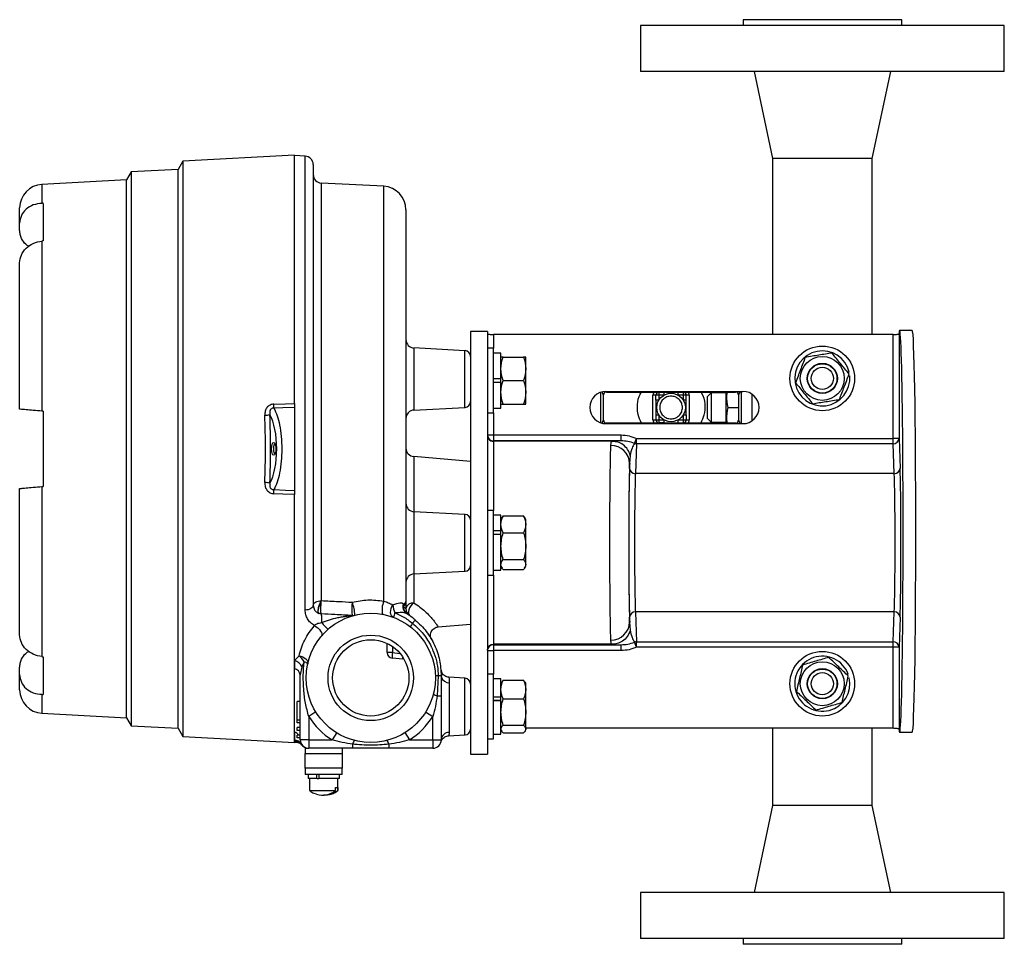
# Model space of a CAD drawing. Header units: inches. Extents: x -6.1 to 25.1, y -11.3 to 24.2.
# Tile 4 of 9: x 14.6 to 25.1, y 1.1 to 11. Entities that reach past the tile are written whole.
import ezdxf

# ---------------------------------------------------------------- set-up
doc = ezdxf.new("R2010")
doc.units = ezdxf.units.IN
doc.header["$MEASUREMENT"] = 0

msp = doc.modelspace()

# ---------------------------------------------------------------- linework, layer by layer
at = {"color": 7, "linetype": 'Continuous', "lineweight": 25}
for p, q in [((21.234, 10.905), (21.234, 10.417)), ((25.108, 10.905), (21.234, 10.905)), ((22.327, 10.968), (22.327, 10.905)), ((24.016, 10.968), (22.327, 10.968)), ((24.016, 10.905), (24.016, 10.968)), ((25.108, 10.417), (25.108, 10.905)), ((25.108, 10.417), (21.234, 10.417)), ((22.444, 10.417), (22.64, 9.492)), ((23.703, 9.492), (23.899, 10.417)), ((16.363, 9.463), (16.312, 9.375)), ((17.551, 9.525), (16.363, 9.463)), ((16.363, 9.463), (16.363, 3.337)), ((17.551, 6.884), (17.551, 9.525)), ((17.666, 9.516), (17.551, 9.522)), ((17.666, 4.684), (17.666, 9.516)), ((22.64, 9.492), (22.64, 7.616)), ((23.703, 9.492), (22.64, 9.492)), ((23.703, 7.616), (23.703, 9.492)), ((15.814, 9.349), (15.764, 9.262)), ((16.312, 9.375), (15.814, 9.349)), ((15.814, 9.349), (15.814, 3.451)), ((16.312, 3.425), (16.312, 9.375)), ((17.751, 9.426), (17.751, 4.733)), ((15.764, 9.262), (14.863, 9.215)), ((15.764, 3.538), (15.764, 9.262)), ((18.502, 9.195), (17.837, 9.229)), ((17.837, 9.229), (17.837, 4.785)), ((14.863, 9.215), (14.863, 9.013)), ((18.502, 4.779), (18.502, 9.195)), ((14.626, 8.802), (14.626, 8.965)), ((14.876, 9.013), (14.876, 8.613)), ((18.739, 8.945), (18.739, 4.776)), ((14.626, 8.727), (14.626, 8.802)), ((14.863, 8.612), (14.863, 6.801)), ((14.626, 6.822), (14.626, 8.38)), ((24.129, 7.661), (23.994, 7.661)), ((19.606, 7.65), (19.426, 7.65)), ((19.426, 7.65), (19.426, 3.15)), ((19.606, 7.65), (19.606, 3.15)), ((23.925, 7.616), (19.669, 7.616)), ((19.669, 7.616), (19.669, 7.471)), ((23.925, 6.511), (23.925, 7.616)), ((23.988, 7.626), (23.988, 6.511)), ((19.367, 7.445), (18.824, 7.474)), ((18.824, 7.474), (18.824, 6.857)), ((19.367, 6.841), (19.367, 7.445)), ((19.671, 7.471), (19.606, 7.471)), ((19.671, 7.127), (19.671, 7.471)), ((19.749, 7.42), (19.671, 7.42)), ((19.749, 7.147), (19.749, 7.42)), ((19.773, 7.377), (19.991, 7.377)), ((20.014, 7.127), (20.014, 7.376)), ((19.749, 7.147), (19.671, 7.147)), ((19.749, 7.108), (19.749, 7.147)), ((23.442, 7.213), (23.457, 7.215)), ((23.448, 7.175), (23.463, 7.177)), ((19.671, 6.783), (19.671, 7.127)), ((19.671, 7.108), (19.749, 7.108)), ((19.749, 6.834), (19.749, 7.108)), ((19.773, 7.127), (19.991, 7.127)), ((20.014, 6.879), (20.014, 7.127)), ((20.81, 7.002), (20.81, 6.678)), ((20.841, 6.706), (20.841, 6.974)), ((20.868, 7.012), (22.325, 7.012)), ((20.872, 7.005), (22.248, 7.005)), ((21.399, 6.971), (21.368, 6.971)), ((21.368, 6.709), (21.368, 6.971)), ((21.399, 6.917), (21.399, 6.971)), ((21.43, 6.971), (21.399, 6.971)), ((21.43, 7.005), (21.43, 7.002)), ((21.43, 7.002), (21.43, 6.971)), ((21.484, 7.002), (21.43, 7.002)), ((21.484, 6.971), (21.43, 6.971)), ((21.43, 6.971), (21.43, 6.917)), ((21.484, 7.002), (21.484, 6.971)), ((21.638, 6.971), (21.638, 7.002)), ((21.638, 7.002), (21.692, 7.002)), ((21.692, 6.971), (21.638, 6.971)), ((21.692, 7.002), (21.692, 7.005)), ((21.692, 6.971), (21.692, 7.002)), ((21.692, 6.917), (21.692, 6.971)), ((21.723, 6.971), (21.692, 6.971)), ((21.723, 6.917), (21.723, 6.971)), ((21.754, 6.971), (21.723, 6.971)), ((21.754, 6.971), (21.754, 6.709)), ((21.987, 6.995), (21.949, 6.958)), ((21.949, 6.84), (21.949, 6.958)), ((22.149, 6.995), (21.987, 6.995)), ((21.987, 6.995), (21.987, 6.84)), ((22.149, 6.675), (22.149, 7.005)), ((22.279, 6.974), (22.279, 6.706)), ((22.31, 6.668), (22.31, 7.012)), ((22.42, 6.983), (22.42, 6.697)), ((17.551, 6.884), (17.551, 6.841)), ((17.551, 6.841), (17.551, 5.958)), ((18.824, 6.857), (18.824, 6.812)), ((18.824, 6.812), (19.367, 6.841)), ((19.671, 6.834), (19.749, 6.834)), ((19.773, 6.877), (19.991, 6.877)), ((21.43, 6.917), (21.399, 6.917)), ((21.723, 6.917), (21.692, 6.917)), ((21.949, 6.722), (21.949, 6.84)), ((21.987, 6.84), (21.987, 6.684)), ((22.169, 6.84), (22.279, 6.84)), ((14.876, 6.8), (14.863, 6.801)), ((14.876, 6.8), (14.876, 6)), ((19.606, 6.783), (19.671, 6.783)), ((19.669, 6.783), (19.669, 6.548)), ((21.368, 6.709), (21.399, 6.709)), ((21.399, 6.763), (21.43, 6.763)), ((21.399, 6.763), (21.399, 6.709)), ((21.399, 6.709), (21.43, 6.709)), ((21.43, 6.763), (21.43, 6.709)), ((21.43, 6.709), (21.43, 6.678)), ((21.43, 6.709), (21.484, 6.709)), ((21.484, 6.709), (21.484, 6.678)), ((21.638, 6.678), (21.638, 6.709)), ((21.638, 6.709), (21.692, 6.709)), ((21.692, 6.763), (21.723, 6.763)), ((21.692, 6.709), (21.692, 6.763)), ((21.692, 6.709), (21.723, 6.709)), ((21.692, 6.678), (21.692, 6.709)), ((21.723, 6.763), (21.723, 6.709)), ((21.723, 6.709), (21.754, 6.709)), ((21.949, 6.722), (21.987, 6.684)), ((20.868, 6.668), (22.325, 6.668)), ((22.248, 6.675), (20.872, 6.675)), ((21.484, 6.678), (21.43, 6.678)), ((21.43, 6.678), (21.43, 6.675)), ((21.638, 6.678), (21.692, 6.678)), ((21.692, 6.675), (21.692, 6.678)), ((21.987, 6.684), (22.149, 6.684)), ((19.606, 6.548), (19.669, 6.548)), ((19.669, 6.548), (19.669, 6.486)), ((19.669, 6.548), (21.03, 6.548)), ((21.03, 6.486), (21.03, 6.548)), ((21.172, 6.458), (21.193, 6.511)), ((21.193, 6.455), (21.193, 6.511)), ((21.193, 6.511), (23.925, 6.511)), ((23.988, 6.511), (23.925, 6.511)), ((23.925, 6.455), (23.925, 6.511)), ((23.988, 6.511), (24, 6.192)), ((19.669, 6.486), (19.669, 6.48)), ((21.03, 6.486), (19.669, 6.486)), ((20.935, 6.48), (19.669, 6.48)), ((19.669, 6.48), (19.669, 5.744)), ((20.968, 6.477), (20.931, 6.479)), ((20.964, 6.475), (20.935, 6.48)), ((21.193, 6.455), (21.181, 6.136)), ((23.925, 6.455), (21.193, 6.455)), ((23.937, 6.136), (23.925, 6.455)), ((19.426, 6.265), (18.821, 6.318)), ((18.821, 6.318), (18.821, 5.731)), ((21.127, 6.33), (21.12, 6.244)), ((21.118, 6.192), (21.12, 6.244)), ((23.937, 6.136), (21.181, 6.136)), ((14.626, 4.42), (14.626, 5.978)), ((14.863, 5.999), (14.876, 6)), ((14.863, 5.999), (14.863, 4.188)), ((17.551, 5.958), (17.551, 5.915)), ((17.551, 3.275), (17.551, 5.915)), ((19.367, 5.702), (18.824, 5.73)), ((18.824, 5.73), (18.824, 5.114)), ((19.367, 5.098), (19.367, 5.702)), ((19.671, 5.744), (19.606, 5.744)), ((19.671, 5.528), (19.671, 5.744)), ((19.749, 5.693), (19.671, 5.693)), ((19.749, 5.526), (19.749, 5.693)), ((19.762, 5.671), (19.749, 5.649)), ((19.773, 5.686), (19.766, 5.669)), ((19.773, 5.686), (19.991, 5.686)), ((19.998, 5.669), (19.991, 5.686)), ((20.014, 5.649), (20.001, 5.671)), ((20.014, 5.492), (20.014, 5.649)), ((19.671, 5.056), (19.671, 5.528)), ((19.749, 5.526), (19.671, 5.526)), ((19.671, 5.49), (19.749, 5.49)), ((19.749, 5.51), (19.749, 5.526)), ((19.749, 5.492), (19.749, 5.51)), ((19.749, 5.107), (19.749, 5.49)), ((19.773, 5.507), (19.991, 5.507)), ((20.014, 5.151), (20.014, 5.492)), ((19.749, 5.151), (19.762, 5.129)), ((19.773, 5.221), (19.991, 5.221)), ((20.001, 5.129), (20.014, 5.151)), ((18.821, 5.069), (18.821, 4.761)), ((18.824, 5.114), (18.824, 5.069)), ((18.824, 5.069), (19.367, 5.098)), ((19.606, 5.056), (19.671, 5.056)), ((19.669, 5.056), (19.669, 4.32)), ((19.671, 5.107), (19.749, 5.107)), ((19.773, 5.114), (19.991, 5.114)), ((18.739, 4.776), (18.739, 4.699)), ((17.814, 4.648), (17.812, 4.648)), ((23.937, 4.664), (21.181, 4.664)), ((21.181, 4.664), (21.193, 4.345)), ((23.925, 4.345), (23.937, 4.664)), ((18.838, 4.578), (18.809, 4.544)), ((19.082, 4.505), (19.426, 4.535)), ((21.12, 4.555), (21.118, 4.607)), ((21.12, 4.555), (21.127, 4.47)), ((24, 4.607), (23.988, 4.288)), ((18.539, 4.231), (18.539, 4.329)), ((20.935, 4.32), (19.669, 4.32)), ((19.669, 4.32), (19.669, 4.314)), ((19.669, 4.314), (21.03, 4.314)), ((19.669, 4.314), (19.669, 4.252)), ((20.931, 4.32), (20.968, 4.323)), ((20.935, 4.32), (20.931, 4.321)), ((21.03, 4.252), (21.03, 4.314)), ((21.193, 4.288), (21.172, 4.342)), ((21.193, 4.345), (23.925, 4.345)), ((21.193, 4.288), (21.193, 4.345)), ((23.925, 4.288), (23.925, 4.345)), ((17.551, 4.146), (17.6, 4.195)), ((18.594, 4.231), (18.539, 4.231)), ((18.594, 4.297), (18.594, 4.231)), ((18.594, 4.231), (18.675, 4.223)), ((19.606, 4.252), (19.669, 4.252)), ((21.03, 4.252), (19.669, 4.252)), ((19.669, 4.252), (19.669, 4.001)), ((23.925, 4.288), (21.193, 4.288)), ((23.925, 3.425), (23.925, 4.288)), ((23.988, 4.288), (23.925, 4.288)), ((23.988, 4.288), (23.988, 3.414)), ((14.876, 4.186), (14.876, 3.786)), ((17.551, 4.146), (17.551, 4.057)), ((17.655, 4.132), (17.63, 4.081)), ((18.703, 4.161), (18.594, 4.171)), ((18.703, 4.186), (18.703, 4.161)), ((14.626, 3.998), (14.626, 4.073)), ((14.626, 3.835), (14.626, 3.998)), ((17.63, 4.081), (17.614, 3.993)), ((17.614, 3.302), (17.614, 3.993)), ((19.083, 3.984), (19.071, 3.77)), ((19.111, 4.05), (19.119, 4.017)), ((19.113, 4.024), (19.113, 4.014)), ((19.671, 4.001), (19.606, 4.001)), ((19.671, 3.754), (19.671, 4.001)), ((23.432, 3.997), (23.446, 4.001)), ((19.367, 3.959), (19.196, 3.968)), ((19.199, 3.91), (19.199, 3.382)), ((19.367, 3.355), (19.367, 3.959)), ((19.749, 3.95), (19.671, 3.95)), ((19.749, 3.758), (19.749, 3.95)), ((19.758, 3.92), (19.749, 3.905)), ((19.773, 3.937), (19.762, 3.917)), ((19.773, 3.937), (19.991, 3.937)), ((20.002, 3.917), (19.991, 3.937)), ((20.014, 3.905), (20.006, 3.92)), ((20.014, 3.727), (20.014, 3.905)), ((23.443, 3.96), (23.457, 3.964)), ((14.863, 3.787), (14.863, 3.585)), ((17.614, 3.712), (17.579, 3.712)), ((17.579, 3.512), (17.579, 3.712)), ((19.071, 3.77), (19.114, 3.77)), ((19.114, 3.77), (19.114, 3.302)), ((19.749, 3.758), (19.671, 3.758)), ((19.671, 3.313), (19.671, 3.754)), ((19.671, 3.721), (19.749, 3.721)), ((19.749, 3.721), (19.671, 3.721)), ((19.749, 3.746), (19.749, 3.758)), ((19.749, 3.721), (19.749, 3.746)), ((19.749, 3.364), (19.749, 3.721)), ((19.773, 3.738), (19.991, 3.738)), ((20.014, 3.408), (20.014, 3.727)), ((14.863, 3.585), (15.764, 3.538)), ((17.78, 3.599), (17.704, 3.551)), ((18.948, 3.599), (19.024, 3.551)), ((15.764, 3.538), (15.814, 3.451)), ((17.579, 3.482), (17.579, 3.512)), ((17.614, 3.512), (17.579, 3.512)), ((17.614, 3.482), (17.579, 3.482)), ((17.704, 3.551), (17.704, 3.302)), ((19.024, 3.302), (19.024, 3.551)), ((15.814, 3.451), (16.312, 3.425)), ((16.312, 3.425), (16.363, 3.337)), ((17.579, 3.402), (17.579, 3.432)), ((17.614, 3.432), (17.579, 3.432)), ((17.614, 3.402), (17.579, 3.402)), ((18.001, 3.379), (17.953, 3.302)), ((18.727, 3.379), (18.775, 3.302)), ((19.192, 3.346), (19.367, 3.355)), ((19.671, 3.364), (19.749, 3.364)), ((19.749, 3.408), (19.758, 3.394)), ((19.773, 3.458), (19.991, 3.458)), ((19.773, 3.376), (19.991, 3.376)), ((20.006, 3.394), (20.014, 3.408)), ((23.925, 3.425), (20.014, 3.425)), ((22.64, 3.425), (22.64, 2.602)), ((23.703, 2.602), (23.703, 3.425)), ((23.994, 3.384), (24.129, 3.384)), ((16.363, 3.337), (17.551, 3.275)), ((17.551, 3.278), (17.558, 3.278)), ((17.579, 3.322), (17.579, 3.352)), ((17.614, 3.352), (17.579, 3.352)), ((17.614, 3.322), (17.579, 3.322)), ((17.704, 3.302), (17.614, 3.302)), ((17.627, 3.255), (17.63, 3.251)), ((17.704, 3.302), (17.953, 3.302)), ((17.704, 3.302), (17.704, 3.212)), ((18.171, 3.256), (18.171, 3.212)), ((18.556, 3.256), (18.556, 3.212)), ((18.775, 3.302), (19.024, 3.302)), ((19.024, 3.302), (19.114, 3.302)), ((19.024, 3.302), (19.024, 3.212)), ((19.113, 3.292), (19.122, 3.304)), ((19.12, 3.305), (19.122, 3.304)), ((19.606, 3.313), (19.671, 3.313)), ((17.666, 3.212), (17.666, 3.157)), ((17.666, 3.212), (17.704, 3.212)), ((17.666, 3), (17.666, 3.157)), ((17.666, 3.157), (18.061, 3.157)), ((18.171, 3.212), (17.704, 3.212)), ((18.061, 3.212), (18.061, 3.157)), ((18.061, 3.157), (18.061, 3)), ((19.024, 3.212), (18.556, 3.212)), ((19.426, 3.15), (19.606, 3.15)), ((18.061, 3), (17.666, 3)), ((17.666, 3), (17.666, 2.932)), ((18.061, 2.932), (18.061, 3)), ((18.061, 2.932), (17.666, 2.932)), ((17.697, 2.932), (17.697, 2.892)), ((17.789, 2.892), (17.697, 2.892)), ((17.713, 2.892), (17.713, 2.762)), ((17.789, 2.892), (17.789, 2.932)), ((17.795, 2.892), (17.789, 2.892)), ((17.795, 2.892), (17.811, 2.892)), ((17.811, 2.932), (17.811, 2.892)), ((18.031, 2.892), (17.811, 2.892)), ((18.015, 2.762), (18.015, 2.892)), ((18.031, 2.892), (18.031, 2.932)), ((17.713, 2.762), (17.989, 2.762)), ((17.989, 2.795), (18.012, 2.795)), ((17.989, 2.762), (17.989, 2.795)), ((18.012, 2.795), (18.012, 2.762)), ((18.012, 2.762), (18.015, 2.762)), ((22.64, 2.602), (22.444, 1.677)), ((23.703, 2.602), (22.64, 2.602)), ((23.899, 1.677), (23.703, 2.602)), ((21.234, 1.677), (21.234, 1.189)), ((25.108, 1.677), (21.234, 1.677)), ((25.108, 1.189), (25.108, 1.677)), ((25.108, 1.189), (21.234, 1.189)), ((22.327, 1.189), (22.327, 1.126)), ((24.016, 1.126), (24.016, 1.189)), ((24.016, 1.126), (22.327, 1.126))]:
    msp.add_line(p, q, dxfattribs=at)
at = {"color": 7, "linetype": 'Continuous', "lineweight": 25, "flags": 128}
for points in [[(17.333, 6.876), (17.455, 6.88), (17.551, 6.884)], [(17.551, 6.841), (17.429, 6.836), (17.333, 6.833)], [(17.354, 6.4), (17.352, 6.373), (17.347, 6.351), (17.339, 6.336), (17.33, 6.331), (17.321, 6.336), (17.314, 6.351), (17.309, 6.373), (17.307, 6.4), (17.309, 6.426), (17.314, 6.449), (17.321, 6.464), (17.33, 6.469), (17.339, 6.464), (17.347, 6.449), (17.352, 6.426), (17.354, 6.4)], [(17.345, 6.453), (17.338, 6.449), (17.332, 6.438), (17.328, 6.42), (17.327, 6.4), (17.328, 6.38), (17.332, 6.362), (17.338, 6.351), (17.345, 6.347)], [(17.333, 5.966), (17.455, 5.961), (17.551, 5.958)], [(17.551, 5.915), (17.429, 5.919), (17.333, 5.922)], [(17.751, 4.733), (17.75, 4.724), (17.745, 4.715), (17.737, 4.707), (17.727, 4.699), (17.714, 4.693), (17.699, 4.688), (17.683, 4.685), (17.666, 4.684)], [(17.751, 4.733), (17.753, 4.743), (17.758, 4.752), (17.766, 4.761), (17.776, 4.769), (17.789, 4.775), (17.804, 4.78), (17.82, 4.783), (17.837, 4.785)], [(18.606, 4.606), (18.594, 4.613), (18.584, 4.625), (18.578, 4.64), (18.575, 4.659), (18.576, 4.679), (18.58, 4.7), (18.588, 4.72), (18.598, 4.739)], [(18.821, 4.761), (18.804, 4.746), (18.789, 4.728), (18.777, 4.708), (18.769, 4.687), (18.764, 4.667), (18.764, 4.649), (18.769, 4.635), (18.778, 4.625)], [(17.765, 4.518), (17.784, 4.507), (17.801, 4.493), (17.817, 4.477), (17.83, 4.46), (17.839, 4.444), (17.843, 4.429), (17.843, 4.416), (17.839, 4.406)], [(17.6, 4.195), (17.62, 4.192), (17.639, 4.186), (17.656, 4.177), (17.671, 4.166), (17.683, 4.154), (17.69, 4.14), (17.694, 4.126), (17.693, 4.112)], [(17.614, 3.302), (17.613, 3.316), (17.612, 3.322)]]:
    msp.add_lwpolyline(points, dxfattribs=at)
at = {"color": 7, "linetype": 'Continuous', "lineweight": 25}
for centre, radius in [((23.171, 7.15), 0.344), ((23.171, 7.15), 0.234), ((23.171, 7.15), 0.16), ((23.171, 7.15), 0.156), ((23.171, 7.15), 0.118), ((21.561, 6.84), 0.152), ((18.364, 3.962), 0.688), ((18.364, 3.962), 0.455), ((18.364, 3.962), 0.406), ((23.171, 3.9), 0.344), ((23.171, 3.9), 0.234), ((23.171, 3.9), 0.16), ((23.171, 3.9), 0.156), ((23.171, 3.9), 0.118)]:
    msp.add_circle(centre, radius, dxfattribs=at)
for centre, radius, start, end in [((17.661, 9.426), 0.09, 0, 87), ((17.841, 9.319), 0.09, 180, 267), ((14.876, 8.965), 0.25, 93, 180), ((18.489, 8.945), 0.25, 0, 87), ((18.829, 7.563), 0.09, 180, 267), ((19.364, 7.383), 0.0625, 0, 87), ((23.171, 7.15), 0.293, 12.9389, 5.3069), ((20.868, 6.84), 0.172, 90, 270), ((20.872, 6.974), 0.031, 90, 180), ((21.43, 6.971), 0.031, 90, 180), ((21.692, 6.971), 0.031, 0, 90), ((22.248, 6.974), 0.031, 0, 90), ((22.325, 6.84), 0.172, 270, 90), ((16.698, 6.855), 0.635, 358.0458, 1.9542), ((19.364, 6.903), 0.0625, 273, 0), ((17.233, 6.993), 0.236, 270.8457, 283.9096), ((18.829, 6.723), 0.09, 93, 180), ((21.43, 6.709), 0.031, 180, 270), ((21.692, 6.709), 0.031, 270, 0), ((20.872, 6.706), 0.031, 180, 270), ((22.248, 6.706), 0.031, 270, 0), ((19.669, 6.548), 0.0625, 180.0044, 270.0044), ((23.927, 6.515), 0.0604, 267.8728, 356.6319), ((18.829, 6.407), 0.09, 180, 265), ((20.923, 6.239), 0.197, 1.5299, 90.8238), ((21.193, 6.523), 0.0684, 251.7356, 269.6469), ((21.179, 6.196), 0.0604, 183.3681, 272.1272), ((23.939, 6.196), 0.0604, 267.8728, 356.6319), ((17.233, 5.806), 0.235, 76.0549, 89.1518), ((16.698, 5.944), 0.635, 358.0453, 1.9547), ((18.829, 5.82), 0.09, 180, 267), ((19.364, 5.64), 0.0625, 3.2416, 87), ((19.364, 5.16), 0.0625, 273, 356.7584), ((18.829, 4.979), 0.09, 93, 180), ((18.594, 4.695), 0.433, 170.3173, 189.1423), ((17.841, 4.632), 0.352, 359.3507, 22.5854), ((18.7, 4.691), 0.216, 156.1443, 194.2458), ((18.851, 4.763), 0.254, 185.5668, 205.5561), ((18.79, 4.719), 0.0852, 158.5347, 236.7532), ((18.793, 4.717), 0.0854, 159.3512, 236.6955), ((18.8, 4.735), 0.0887, 171.8883, 188.1117), ((18.789, 4.71), 0.077, 170.6087, 236.1065), ((18.815, 4.684), 0.0774, 85.4099, 169.0241), ((17.584, 4.585), 0.26, 352.1691, 12.868), ((18.172, 4.711), 0.0857, 265.6777, 284.3343), ((19.034, 4.489), 0.444, 158.2221, 164.7344), ((18.829, 4.699), 0.09, 180, 235.3219), ((18.334, 3.983), 0.78, 49.7178, 58.3538), ((21.179, 4.604), 0.0604, 87.8728, 176.6319), ((23.939, 4.604), 0.0604, 3.3681, 92.1272), ((18.229, 4.855), 0.493, 218.2454, 229.7699), ((19.055, 4.345), 0.316, 140.9934, 149.1742), ((20.923, 4.561), 0.197, 269.1762, 358.4701), ((19.669, 4.252), 0.0625, 89.9956, 179.9956), ((21.193, 4.277), 0.0684, 90.3531, 108.2644), ((23.927, 4.285), 0.0604, 3.3681, 92.1272), ((17.497, 4.052), 0.177, 26.7814, 54.1035), ((18.599, 4.231), 0.06, 180, 265), ((18.767, 4.201), 0.176, 170.1973, 189.8027), ((23.171, 3.9), 0.293, 20.2544, 12.6223), ((17.514, 4.02), 0.131, 27.6401, 73.2849), ((17.646, 4.068), 0.0638, 43.2233, 82.7476), ((17.541, 3.985), 0.0729, 6.2255, 82.1333), ((19.088, 3.637), 0.347, 90.8558, 96.0459), ((19.087, 3.481), 0.503, 86.9623, 90.542), ((19.197, 3.995), 0.0849, 197.4167, 271.8335), ((19.364, 3.896), 0.0625, 0, 87), ((14.876, 3.835), 0.25, 180, 267), ((19.081, 3.837), 0.0675, 221.1623, 261.2603), ((18.364, 3.962), 0.778, 211.9105, 238.0895), ((18.364, 3.962), 0.777, 301.9105, 328.0895), ((17.525, 3.299), 0.0897, 36.2387, 72.9892), ((19.198, 3.297), 0.0846, 89.4543, 176.506), ((19.364, 3.417), 0.0625, 273, 0), ((17.551, 3.209), 0.089, 31.5278, 89.8837), ((17.557, 3.199), 0.0896, 35.2164, 93.2619), ((17.704, 3.302), 0.09, 180, 270), ((18.238, 3.245), 0.0675, 131.1623, 171.2603), ((18.49, 3.245), 0.0675, 8.7397, 48.8377), ((19.024, 3.302), 0.09, 270, 360), ((17.853, 2.932), 0.218, 252.2271, 308.7743), ((17.875, 2.934), 0.219, 267.1192, 308.7099)]:
    msp.add_arc(centre, radius, start, end, dxfattribs=at)
for centre, major_axis, ratio, start_param, end_param in [((52.073, 4.973), (54.463, -2.391), 0.060553, 2.325278, 2.325607), ((52.073, 7.827), (54.463, 2.391), 0.060553, 2.31996, 2.320289), ((23.994, 5.522), (0, 2.139), 0.017455, 2.973813, 6.453351), ((24.129, 5.522), (0, 2.139), 0.017455, 3.141593, 6.283185), ((17.206, 6.399), (0, 0.431), 0.364036, 3.702603, 5.721868), ((16.166, 6.4), (0, 3.109), 0.364036, 4.594557, 4.829913), ((21.184, 6.477), (0.263, 0), 0.043302, 2.197506, 2.817163), ((21.125, 5.4), (0, 0.88), 0.017455, 0.285236, 2.856357), ((21.125, 5.4), (0, 0.872), 0.017455, 0.431659, 2.709933), ((23.993, 5.4), (0, 0.873), 0.017455, 3.573252, 5.851526), ((21.184, 4.323), (0.263, 0), 0.043302, 3.466023, 4.085679), ((52.073, 4.973), (54.463, -2.391), 0.060553, 3.962896, 3.963225), ((52.073, 7.827), (54.463, 2.391), 0.060553, 3.957579, 3.957908)]:
    msp.add_ellipse(centre, major_axis=major_axis, ratio=ratio, start_param=start_param, end_param=end_param, dxfattribs=at)
for points, knots in [([(14.863, 9.013), (14.832, 9.01), (14.769, 9.002), (14.691, 8.954), (14.637, 8.885), (14.63, 8.83), (14.626, 8.802)], [0, 0, 0, 0, 0.250438, 0.499781, 0.749281, 1, 1, 1, 1]), ([(14.724, 8.555), (14.713, 8.562), (14.678, 8.583), (14.649, 8.63), (14.63, 8.682), (14.628, 8.712), (14.626, 8.727)], [0, 0, 0, 0, 0.178528, 0.549115, 0.764616, 1, 1, 1, 1]), ([(14.626, 8.38), (14.63, 8.408), (14.637, 8.464), (14.691, 8.538), (14.768, 8.593), (14.832, 8.606), (14.863, 8.612)], [0, 0, 0, 0, 0.250507, 0.499905, 0.749464, 1, 1, 1, 1]), ([(19.606, 7.626), (19.607, 7.625), (19.609, 7.622), (19.624, 7.619), (19.641, 7.617), (19.657, 7.616), (19.665, 7.616), (19.669, 7.616)], [0, 0, 0, 0, 0.249454, 0.49896, 0.748467, 0.874434, 1, 1, 1, 1]), ([(23.925, 7.616), (23.933, 7.616), (23.949, 7.616), (23.97, 7.619), (23.984, 7.622), (23.986, 7.625), (23.988, 7.626)], [0, 0, 0, 0, 0.249663, 0.499494, 0.749397, 1, 1, 1, 1]), ([(19.773, 7.377), (19.758, 7.377), (19.743, 7.377), (19.75, 7.377), (19.75, 7.377)], [0, 0, 0, 0, 0.999705, 1, 1, 1, 1]), ([(19.773, 7.127), (19.761, 7.169), (19.739, 7.252), (19.761, 7.336), (19.773, 7.377)], [0, 0, 0, 0, 0.499067, 1, 1, 1, 1]), ([(19.991, 7.377), (20.003, 7.336), (20.025, 7.252), (20.003, 7.169), (19.991, 7.127)], [0, 0, 0, 0, 0.499067, 1, 1, 1, 1]), ([(20.014, 7.377), (20.014, 7.377), (20.021, 7.377), (20.006, 7.377), (19.991, 7.377)], [0, 0, 0, 0, 0.000295, 1, 1, 1, 1]), ([(22.989, 7.374), (22.972, 7.33), (22.938, 7.24), (22.904, 7.15), (22.886, 7.104)], [0, 0, 0, 0, 0.4912125, 1, 1, 1, 1]), ([(23.274, 7.42), (23.228, 7.412), (23.133, 7.397), (23.038, 7.382), (22.989, 7.374)], [0, 0, 0, 0, 0.4912125, 1, 1, 1, 1]), ([(23.456, 7.196), (23.427, 7.232), (23.366, 7.307), (23.305, 7.382), (23.274, 7.42)], [0, 0, 0, 0, 0.491212, 1, 1, 1, 1]), ([(23.354, 6.926), (23.37, 6.97), (23.405, 7.06), (23.439, 7.15), (23.456, 7.196)], [0, 0, 0, 0, 0.491212, 1, 1, 1, 1]), ([(19.773, 6.877), (19.761, 6.919), (19.739, 7.002), (19.761, 7.086), (19.773, 7.127)], [0, 0, 0, 0, 0.499067, 1, 1, 1, 1]), ([(19.991, 7.127), (20.003, 7.086), (20.025, 7.002), (20.003, 6.919), (19.991, 6.877)], [0, 0, 0, 0, 0.499067, 1, 1, 1, 1]), ([(22.886, 7.104), (22.916, 7.067), (22.977, 6.993), (23.038, 6.918), (23.069, 6.88)], [0, 0, 0, 0, 0.4912125, 1, 1, 1, 1]), ([(20.841, 6.974), (20.841, 6.974), (20.841, 6.974), (20.841, 6.975), (20.839, 6.978), (20.836, 6.984), (20.832, 6.993), (20.828, 6.999), (20.827, 7.003)], [0, 0, 0, 0, 0.0653164, 0.1332641, 0.2841854, 0.4727271, 0.7060725, 1, 1, 1, 1]), ([(20.865, 7.009), (20.866, 7.008), (20.869, 7.007), (20.871, 7.006), (20.872, 7.005), (20.872, 7.005), (20.872, 7.005)], [0, 0, 0, 0, 0.253628, 0.649983, 0.828442, 1, 1, 1, 1]), ([(21.202, 6.84), (21.204, 6.881), (21.207, 6.94), (21.238, 6.99), (21.247, 7.005)], [0, 0, 0, 0, 0.696515, 1, 1, 1, 1]), ([(21.378, 7.005), (21.376, 7.001), (21.37, 6.991), (21.369, 6.979), (21.368, 6.971)], [0, 0, 0, 0, 0.351441, 1, 1, 1, 1]), ([(21.682, 6.84), (21.681, 6.825), (21.678, 6.801), (21.663, 6.773), (21.647, 6.754), (21.628, 6.738), (21.6, 6.724), (21.561, 6.716), (21.523, 6.724), (21.494, 6.738), (21.475, 6.754), (21.459, 6.773), (21.445, 6.801), (21.437, 6.84), (21.445, 6.879), (21.459, 6.907), (21.475, 6.926), (21.494, 6.942), (21.523, 6.956), (21.561, 6.964), (21.6, 6.956), (21.628, 6.942), (21.647, 6.926), (21.663, 6.907), (21.678, 6.879), (21.681, 6.855), (21.682, 6.84)], [0, 0, 0, 0, 0.059861, 0.092444, 0.125, 0.157584, 0.190139, 0.25, 0.309861, 0.342444, 0.375, 0.407584, 0.440139, 0.5, 0.559861, 0.592444, 0.625, 0.657584, 0.690139, 0.75, 0.809861, 0.842444, 0.875, 0.907584, 0.940139, 1, 1, 1, 1]), ([(21.638, 7.002), (21.621, 7.002), (21.587, 7.002), (21.535, 7.002), (21.502, 7.002), (21.484, 7.002)], [0, 0, 0, 0, 0.344829, 0.657522, 1, 1, 1, 1]), ([(21.754, 6.971), (21.753, 6.979), (21.752, 6.991), (21.746, 7.001), (21.744, 7.005)], [0, 0, 0, 0, 0.6485788, 1, 1, 1, 1]), ([(21.878, 7.005), (21.881, 7.001), (21.907, 6.965), (21.923, 6.877), (21.921, 6.765), (21.89, 6.702), (21.876, 6.675)], [0, 0, 0, 0, 0.039078, 0.389709, 0.74034, 1, 1, 1, 1]), ([(22.169, 6.84), (22.161, 6.881), (22.15, 6.936), (22.158, 6.991), (22.16, 7.005)], [0, 0, 0, 0, 0.744198, 1, 1, 1, 1]), ([(22.248, 7.005), (22.248, 7.005), (22.248, 7.005), (22.249, 7.006), (22.252, 7.007), (22.257, 7.009), (22.26, 7.011), (22.261, 7.012)], [0, 0, 0, 0, 0.1126916, 0.2299228, 0.4903099, 0.8156041, 1, 1, 1, 1]), ([(22.298, 7.012), (22.294, 7.005), (22.289, 6.995), (22.284, 6.984), (22.281, 6.978), (22.279, 6.975), (22.279, 6.974), (22.279, 6.974), (22.279, 6.974)], [0, 0, 0, 0, 0.422352, 0.613236, 0.767504, 0.890969, 0.946559, 1, 1, 1, 1]), ([(23.069, 6.88), (23.115, 6.888), (23.21, 6.903), (23.305, 6.918), (23.354, 6.926)], [0, 0, 0, 0, 0.491212, 1, 1, 1, 1]), ([(14.863, 6.801), (14.832, 6.804), (14.769, 6.809), (14.691, 6.816), (14.637, 6.821), (14.63, 6.821), (14.626, 6.822)], [0, 0, 0, 0, 0.250438, 0.499781, 0.749281, 1, 1, 1, 1]), ([(17.333, 6.876), (17.325, 6.876), (17.311, 6.874), (17.291, 6.867), (17.273, 6.855), (17.254, 6.834), (17.237, 6.801), (17.237, 6.773), (17.236, 6.758)], [0, 0, 0, 0, 0.127006, 0.25136, 0.375392, 0.501274, 0.737842, 1, 1, 1, 1]), ([(17.333, 6.833), (17.329, 6.833), (17.321, 6.833), (17.31, 6.83), (17.301, 6.823), (17.294, 6.814), (17.29, 6.803), (17.287, 6.786), (17.288, 6.773), (17.29, 6.764)], [0, 0, 0, 0, 0.118386, 0.228784, 0.336942, 0.449586, 0.571088, 0.703258, 1, 1, 1, 1]), ([(17.333, 6.833), (17.345, 6.808), (17.368, 6.761), (17.395, 6.655), (17.412, 6.534), (17.418, 6.399), (17.412, 6.265), (17.395, 6.144), (17.368, 6.037), (17.345, 5.99), (17.333, 5.966)], [0, 0, 0, 0, 0.1319995, 0.2501631, 0.3771086, 0.4999028, 0.6227908, 0.7498746, 0.8680067, 1, 1, 1, 1]), ([(17.551, 6.884), (17.551, 6.879), (17.551, 6.87), (17.551, 6.859), (17.551, 6.848), (17.551, 6.843), (17.551, 6.841)], [0, 0, 0, 0, 0.249808, 0.499204, 0.749013, 1, 1, 1, 1]), ([(19.75, 6.877), (19.75, 6.877), (19.743, 6.877), (19.758, 6.877), (19.773, 6.877)], [0, 0, 0, 0, 0.000295, 1, 1, 1, 1]), ([(19.991, 6.877), (20.006, 6.877), (20.021, 6.877), (20.014, 6.877), (20.014, 6.877)], [0, 0, 0, 0, 0.999705, 1, 1, 1, 1]), ([(21.245, 6.675), (21.231, 6.704), (21.206, 6.757), (21.203, 6.814), (21.202, 6.84)], [0, 0, 0, 0, 0.5614973, 1, 1, 1, 1]), ([(21.399, 6.917), (21.399, 6.899), (21.399, 6.866), (21.399, 6.814), (21.399, 6.78), (21.399, 6.763)], [0, 0, 0, 0, 0.344829, 0.657522, 1, 1, 1, 1]), ([(21.723, 6.763), (21.723, 6.78), (21.723, 6.814), (21.723, 6.866), (21.723, 6.899), (21.723, 6.917)], [0, 0, 0, 0, 0.342525, 0.655235, 1, 1, 1, 1]), ([(22.16, 6.675), (22.158, 6.687), (22.15, 6.742), (22.161, 6.797), (22.169, 6.84)], [0, 0, 0, 0, 0.229042, 1, 1, 1, 1]), ([(17.236, 6.041), (17.24, 6.161), (17.248, 6.399), (17.24, 6.638), (17.236, 6.758)], [0, 0, 0, 0, 0.500002, 1, 1, 1, 1]), ([(21.368, 6.709), (21.369, 6.701), (21.37, 6.689), (21.376, 6.679), (21.378, 6.675)], [0, 0, 0, 0, 0.648579, 1, 1, 1, 1]), ([(21.744, 6.675), (21.746, 6.679), (21.752, 6.689), (21.753, 6.701), (21.754, 6.709)], [0, 0, 0, 0, 0.351441, 1, 1, 1, 1]), ([(20.826, 6.675), (20.828, 6.679), (20.832, 6.687), (20.836, 6.696), (20.839, 6.701), (20.841, 6.705), (20.841, 6.706), (20.841, 6.706), (20.841, 6.706)], [0, 0, 0, 0, 0.316678, 0.542482, 0.724971, 0.871023, 0.936783, 1, 1, 1, 1]), ([(20.872, 6.675), (20.872, 6.675), (20.872, 6.675), (20.871, 6.674), (20.869, 6.673), (20.866, 6.672), (20.865, 6.671)], [0, 0, 0, 0, 0.171027, 0.348943, 0.74412, 1, 1, 1, 1]), ([(21.484, 6.678), (21.502, 6.678), (21.535, 6.678), (21.587, 6.678), (21.621, 6.678), (21.638, 6.678)], [0, 0, 0, 0, 0.342525, 0.655235, 1, 1, 1, 1]), ([(22.261, 6.668), (22.26, 6.669), (22.257, 6.67), (22.252, 6.673), (22.249, 6.674), (22.248, 6.675), (22.248, 6.675), (22.248, 6.675)], [0, 0, 0, 0, 0.184357, 0.50969, 0.770065, 0.887299, 1, 1, 1, 1]), ([(22.279, 6.706), (22.279, 6.706), (22.279, 6.706), (22.279, 6.705), (22.281, 6.701), (22.284, 6.696), (22.289, 6.684), (22.294, 6.675), (22.298, 6.668)], [0, 0, 0, 0, 0.053436, 0.109025, 0.232496, 0.386744, 0.577647, 1, 1, 1, 1]), ([(19.606, 6.542), (19.607, 6.537), (19.608, 6.528), (19.613, 6.512), (19.623, 6.499), (19.634, 6.49), (19.649, 6.482), (19.661, 6.481), (19.669, 6.48)], [0, 0, 0, 0, 0.157567, 0.293658, 0.50058, 0.631194, 0.758152, 1, 1, 1, 1]), ([(21.03, 6.548), (21.058, 6.546), (21.114, 6.541), (21.167, 6.521), (21.193, 6.511)], [0, 0, 0, 0, 0.498921, 1, 1, 1, 1]), ([(20.92, 4.364), (20.919, 4.386), (20.918, 4.429), (20.915, 4.532), (20.914, 4.655), (20.912, 4.795), (20.911, 4.943), (20.91, 5.096), (20.909, 5.249), (20.909, 5.4), (20.909, 5.551), (20.91, 5.703), (20.911, 5.856), (20.912, 6.005), (20.914, 6.144), (20.915, 6.267), (20.918, 6.371), (20.919, 6.414), (20.92, 6.436)], [0, 0, 0, 0, 0.071508, 0.140443, 0.206806, 0.270594, 0.331808, 0.390447, 0.446512, 0.5, 0.553488, 0.609553, 0.668192, 0.729406, 0.793194, 0.859557, 0.928492, 1, 1, 1, 1]), ([(20.92, 6.436), (20.921, 6.443), (20.921, 6.454), (20.923, 6.466), (20.925, 6.474), (20.929, 6.479), (20.933, 6.48), (20.935, 6.48)], [0, 0, 0, 0, 0.240269, 0.426822, 0.608257, 0.812378, 1, 1, 1, 1]), ([(20.935, 6.48), (20.935, 6.48), (20.935, 6.48), (20.935, 6.48), (20.935, 6.48)], [0, 0, 0, 0, 0.560004, 1, 1, 1, 1]), ([(21.127, 6.33), (21.119, 6.352), (21.103, 6.395), (21.053, 6.444), (21.005, 6.471), (20.974, 6.474), (20.964, 6.475)], [0, 0, 0, 0, 0.296617, 0.594923, 0.876593, 1, 1, 1, 1]), ([(21.172, 6.458), (21.148, 6.466), (21.102, 6.481), (21.053, 6.484), (21.03, 6.486)], [0, 0, 0, 0, 0.524803, 1, 1, 1, 1]), ([(21.172, 6.458), (21.162, 6.441), (21.137, 6.399), (21.13, 6.356), (21.127, 6.33)], [0, 0, 0, 0, 0.390723, 1, 1, 1, 1]), ([(21.181, 6.136), (21.18, 6.116), (21.179, 6.077), (21.177, 5.999), (21.175, 5.911), (21.174, 5.815), (21.173, 5.713), (21.172, 5.609), (21.172, 5.504), (21.172, 5.4), (21.172, 5.296), (21.172, 5.191), (21.173, 5.087), (21.174, 4.985), (21.175, 4.889), (21.177, 4.8), (21.179, 4.722), (21.18, 4.684), (21.181, 4.664)], [0, 0, 0, 0, 0.06929, 0.13664, 0.20205, 0.26552, 0.32705, 0.38664, 0.44429, 0.5, 0.55571, 0.61336, 0.67295, 0.73448, 0.79795, 0.86336, 0.93071, 1, 1, 1, 1]), ([(23.937, 4.664), (23.938, 4.684), (23.939, 4.722), (23.941, 4.8), (23.943, 4.889), (23.944, 4.985), (23.945, 5.087), (23.945, 5.191), (23.946, 5.296), (23.946, 5.4), (23.946, 5.504), (23.945, 5.609), (23.945, 5.713), (23.944, 5.815), (23.943, 5.911), (23.941, 5.999), (23.939, 6.077), (23.938, 6.116), (23.937, 6.136)], [0, 0, 0, 0, 0.06929, 0.13664, 0.20205, 0.26552, 0.32705, 0.38664, 0.44429, 0.5, 0.55571, 0.61336, 0.67295, 0.73448, 0.79795, 0.86336, 0.93071, 1, 1, 1, 1]), ([(14.626, 5.978), (14.63, 5.978), (14.637, 5.979), (14.691, 5.984), (14.768, 5.99), (14.832, 5.996), (14.863, 5.999)], [0, 0, 0, 0, 0.250507, 0.499905, 0.749464, 1, 1, 1, 1]), ([(17.236, 6.041), (17.237, 6.026), (17.237, 5.998), (17.254, 5.965), (17.273, 5.944), (17.291, 5.932), (17.311, 5.924), (17.325, 5.923), (17.333, 5.922)], [0, 0, 0, 0, 0.262389, 0.499182, 0.625093, 0.749658, 0.87326, 1, 1, 1, 1]), ([(17.29, 6.034), (17.288, 6.025), (17.287, 6.012), (17.29, 5.995), (17.294, 5.985), (17.301, 5.976), (17.31, 5.969), (17.321, 5.966), (17.329, 5.966), (17.333, 5.966)], [0, 0, 0, 0, 0.2965979, 0.4291428, 0.5504475, 0.6627964, 0.7711901, 0.8818381, 1, 1, 1, 1]), ([(17.551, 5.958), (17.551, 5.956), (17.551, 5.951), (17.551, 5.94), (17.551, 5.928), (17.551, 5.92), (17.551, 5.915)], [0, 0, 0, 0, 0.249808, 0.499205, 0.749013, 1, 1, 1, 1]), ([(19.773, 5.507), (19.761, 5.537), (19.739, 5.596), (19.761, 5.656), (19.773, 5.686)], [0, 0, 0, 0, 0.499067, 1, 1, 1, 1]), ([(19.991, 5.686), (20.003, 5.656), (20.025, 5.596), (20.003, 5.537), (19.991, 5.507)], [0, 0, 0, 0, 0.499067, 1, 1, 1, 1]), ([(19.773, 5.221), (19.761, 5.269), (19.739, 5.364), (19.761, 5.459), (19.773, 5.507)], [0, 0, 0, 0, 0.499067, 1, 1, 1, 1]), ([(19.991, 5.507), (20.003, 5.46), (20.025, 5.364), (20.003, 5.269), (19.991, 5.221)], [0, 0, 0, 0, 0.499067, 1, 1, 1, 1]), ([(19.773, 5.114), (19.761, 5.132), (19.739, 5.168), (19.761, 5.203), (19.773, 5.221)], [0, 0, 0, 0, 0.500147, 1, 1, 1, 1]), ([(19.991, 5.221), (20.003, 5.203), (20.025, 5.168), (20.003, 5.132), (19.991, 5.114)], [0, 0, 0, 0, 0.499853, 1, 1, 1, 1]), ([(17.751, 4.733), (17.754, 4.717), (17.758, 4.692), (17.782, 4.663), (17.802, 4.653), (17.812, 4.648)], [0, 0, 0, 0, 0.49934, 0.749686, 1, 1, 1, 1]), ([(17.812, 4.648), (17.81, 4.649), (17.806, 4.652), (17.804, 4.662), (17.803, 4.677), (17.806, 4.698), (17.811, 4.722), (17.819, 4.746), (17.828, 4.767), (17.834, 4.78), (17.837, 4.785)], [0, 0, 0, 0, 0.105395, 0.25003, 0.34238, 0.499964, 0.645207, 0.74999, 0.898071, 1, 1, 1, 1]), ([(17.814, 4.648), (17.812, 4.649), (17.808, 4.652), (17.805, 4.663), (17.805, 4.678), (17.808, 4.698), (17.813, 4.72), (17.82, 4.743), (17.828, 4.765), (17.835, 4.778), (17.838, 4.784)], [0, 0, 0, 0, 0.125031, 0.2500371, 0.3749549, 0.499614, 0.6243756, 0.7494669, 0.874607, 1, 1, 1, 1]), ([(17.837, 4.643), (17.837, 4.644), (17.835, 4.647), (17.834, 4.658), (17.833, 4.674), (17.832, 4.694), (17.833, 4.716), (17.834, 4.74), (17.836, 4.764), (17.837, 4.777), (17.838, 4.784)], [0, 0, 0, 0, 0.125314, 0.250407, 0.375331, 0.500059, 0.625037, 0.750143, 0.875192, 1, 1, 1, 1]), ([(17.837, 4.785), (17.837, 4.785), (17.837, 4.784), (17.838, 4.784), (17.838, 4.784)], [0, 0, 0, 0, 0.557492, 1, 1, 1, 1]), ([(17.838, 4.784), (17.899, 4.781), (18.009, 4.776), (18.118, 4.77), (18.167, 4.768)], [0, 0, 0, 0, 0.56, 1, 1, 1, 1]), ([(18.167, 4.768), (18.222, 4.778), (18.334, 4.8), (18.446, 4.786), (18.502, 4.779)], [0, 0, 0, 0, 0.498299, 1, 1, 1, 1]), ([(18.502, 4.779), (18.519, 4.774), (18.556, 4.762), (18.583, 4.747), (18.598, 4.739)], [0, 0, 0, 0, 0.459174, 1, 1, 1, 1]), ([(18.598, 4.739), (18.613, 4.744), (18.64, 4.754), (18.673, 4.762), (18.697, 4.762), (18.706, 4.754), (18.711, 4.75)], [0, 0, 0, 0, 0.271516, 0.516972, 0.753678, 1, 1, 1, 1]), ([(18.711, 4.75), (18.711, 4.749), (18.712, 4.748), (18.712, 4.748), (18.713, 4.747)], [0, 0, 0, 0, 0.56, 1, 1, 1, 1]), ([(18.713, 4.747), (18.72, 4.751), (18.735, 4.761), (18.738, 4.771), (18.739, 4.776)], [0, 0, 0, 0, 0.460661, 1, 1, 1, 1]), ([(18.739, 4.776), (18.738, 4.766), (18.735, 4.747), (18.719, 4.73), (18.713, 4.722)], [0, 0, 0, 0, 0.562444, 1, 1, 1, 1]), ([(18.713, 4.722), (18.721, 4.715), (18.735, 4.702), (18.738, 4.7), (18.739, 4.699)], [0, 0, 0, 0, 0.527665, 1, 1, 1, 1]), ([(18.821, 4.761), (18.843, 4.746), (18.889, 4.716), (18.944, 4.669), (18.99, 4.623), (19.025, 4.583), (19.051, 4.55), (19.069, 4.524), (19.079, 4.509), (19.083, 4.503), (19.082, 4.505), (19.082, 4.505)], [0, 0, 0, 0, 0.122212, 0.246665, 0.375404, 0.494939, 0.617718, 0.746699, 0.874637, 0.999473, 1, 1, 1, 1]), ([(17.765, 4.518), (17.75, 4.528), (17.719, 4.548), (17.69, 4.589), (17.67, 4.634), (17.667, 4.667), (17.666, 4.684)], [0, 0, 0, 0, 0.2497504, 0.499699, 0.7491008, 1, 1, 1, 1]), ([(17.837, 4.643), (17.833, 4.644), (17.825, 4.644), (17.817, 4.647), (17.814, 4.648)], [0, 0, 0, 0, 0.499954, 1, 1, 1, 1]), ([(18.166, 4.626), (18.105, 4.629), (17.995, 4.635), (17.886, 4.641), (17.837, 4.643)], [0, 0, 0, 0, 0.56, 1, 1, 1, 1]), ([(17.841, 4.55), (17.869, 4.561), (17.926, 4.582), (18, 4.601), (18.063, 4.613), (18.11, 4.62), (18.148, 4.625), (18.162, 4.626), (18.166, 4.626)], [0, 0, 0, 0, 0.249232, 0.508734, 0.661025, 0.811651, 0.951321, 1, 1, 1, 1]), ([(18.743, 4.647), (18.736, 4.651), (18.721, 4.656), (18.682, 4.657), (18.646, 4.655), (18.622, 4.654)], [0, 0, 0, 0, 0.27212, 0.501285, 1, 1, 1, 1]), ([(18.622, 4.654), (18.652, 4.641), (18.719, 4.611), (18.777, 4.568), (18.809, 4.544)], [0, 0, 0, 0, 0.451056, 1, 1, 1, 1]), ([(17.6, 4.195), (17.608, 4.224), (17.623, 4.28), (17.659, 4.364), (17.705, 4.444), (17.745, 4.494), (17.765, 4.518)], [0, 0, 0, 0, 0.266257, 0.519562, 0.762986, 1, 1, 1, 1]), ([(17.765, 4.518), (17.768, 4.522), (17.775, 4.529), (17.8, 4.545), (17.823, 4.548), (17.841, 4.55)], [0, 0, 0, 0, 0.173218, 0.362247, 1, 1, 1, 1]), ([(18.809, 4.544), (18.849, 4.508), (18.928, 4.435), (18.985, 4.342), (19.01, 4.29), (19.016, 4.277), (19.038, 4.228), (19.059, 4.163), (19.078, 4.072), (19.081, 4.018), (19.083, 3.984)], [0, 0, 0, 0, 0.249753, 0.499683, 0.502028, 0.519594, 0.567691, 0.749201, 0.83895, 1, 1, 1, 1]), ([(14.863, 4.188), (14.832, 4.194), (14.769, 4.207), (14.691, 4.262), (14.637, 4.336), (14.63, 4.392), (14.626, 4.42)], [0, 0, 0, 0, 0.250438, 0.499781, 0.749281, 1, 1, 1, 1]), ([(19.011, 4.371), (19.008, 4.376), (19.003, 4.387), (18.999, 4.407), (18.999, 4.429), (19.006, 4.452), (19.019, 4.473), (19.037, 4.49), (19.059, 4.501), (19.074, 4.504), (19.081, 4.505)], [0, 0, 0, 0, 0.098481, 0.209805, 0.333139, 0.466022, 0.604308, 0.742739, 0.876036, 1, 1, 1, 1]), ([(21.127, 4.47), (21.118, 4.446), (21.1, 4.4), (21.048, 4.351), (20.991, 4.324), (20.952, 4.321), (20.935, 4.32)], [0, 0, 0, 0, 0.286854, 0.55957, 0.80005, 1, 1, 1, 1]), ([(21.127, 4.47), (21.13, 4.444), (21.137, 4.401), (21.162, 4.358), (21.172, 4.342)], [0, 0, 0, 0, 0.609277, 1, 1, 1, 1]), ([(19.606, 4.257), (19.607, 4.263), (19.608, 4.273), (19.614, 4.288), (19.623, 4.301), (19.634, 4.31), (19.649, 4.318), (19.661, 4.319), (19.669, 4.32)], [0, 0, 0, 0, 0.164525, 0.302934, 0.500597, 0.632034, 0.759261, 1, 1, 1, 1]), ([(20.931, 4.321), (20.93, 4.321), (20.926, 4.322), (20.924, 4.329), (20.922, 4.342), (20.921, 4.356), (20.92, 4.364)], [0, 0, 0, 0, 0.135321, 0.433346, 0.6691, 1, 1, 1, 1]), ([(20.935, 4.32), (20.935, 4.32), (20.935, 4.32), (20.935, 4.32), (20.935, 4.32)], [0, 0, 0, 0, 0.559996, 1, 1, 1, 1]), ([(21.03, 4.314), (21.053, 4.316), (21.102, 4.319), (21.148, 4.334), (21.172, 4.342)], [0, 0, 0, 0, 0.474972, 1, 1, 1, 1]), ([(14.626, 4.073), (14.628, 4.088), (14.63, 4.118), (14.649, 4.17), (14.678, 4.217), (14.713, 4.238), (14.724, 4.245)], [0, 0, 0, 0, 0.2352984, 0.4507456, 0.8213178, 1, 1, 1, 1]), ([(21.193, 4.288), (21.167, 4.278), (21.114, 4.258), (21.058, 4.254), (21.03, 4.252)], [0, 0, 0, 0, 0.501231, 1, 1, 1, 1]), ([(17.704, 3.551), (17.691, 3.599), (17.666, 3.693), (17.648, 3.839), (17.643, 3.986), (17.651, 4.083), (17.655, 4.132)], [0, 0, 0, 0, 0.250177, 0.500253, 0.750071, 1, 1, 1, 1]), ([(22.962, 4.099), (22.951, 4.053), (22.929, 3.959), (22.906, 3.866), (22.895, 3.818)], [0, 0, 0, 0, 0.491212, 1, 1, 1, 1]), ([(23.239, 4.181), (23.194, 4.167), (23.102, 4.14), (23.009, 4.113), (22.962, 4.099)], [0, 0, 0, 0, 0.4912125, 1, 1, 1, 1]), ([(23.448, 3.982), (23.414, 4.014), (23.344, 4.08), (23.275, 4.147), (23.239, 4.181)], [0, 0, 0, 0, 0.491212, 1, 1, 1, 1]), ([(14.626, 3.998), (14.63, 3.97), (14.637, 3.915), (14.691, 3.846), (14.768, 3.797), (14.832, 3.79), (14.863, 3.787)], [0, 0, 0, 0, 0.250507, 0.499905, 0.749464, 1, 1, 1, 1]), ([(19.114, 3.983), (19.114, 3.943), (19.114, 3.872), (19.114, 3.801), (19.114, 3.77)], [0, 0, 0, 0, 0.5599688, 1, 1, 1, 1]), ([(19.118, 4.018), (19.118, 4.017), (19.117, 4.016), (19.116, 3.987), (19.115, 3.97)], [0, 0, 0, 0, 0.427548, 1, 1, 1, 1]), ([(19.196, 3.968), (19.188, 3.969), (19.173, 3.971), (19.151, 3.982), (19.131, 3.998), (19.123, 4.013), (19.119, 4.02)], [0, 0, 0, 0, 0.23638, 0.487682, 0.745487, 1, 1, 1, 1]), ([(19.196, 3.968), (19.196, 3.968), (19.196, 3.973), (19.198, 3.957), (19.199, 3.926), (19.199, 3.91)], [0, 0, 0, 0, 0.001468, 0.499696, 1, 1, 1, 1]), ([(19.773, 3.738), (19.761, 3.772), (19.739, 3.838), (19.761, 3.904), (19.773, 3.937)], [0, 0, 0, 0, 0.499067, 1, 1, 1, 1]), ([(19.991, 3.937), (20.003, 3.904), (20.025, 3.838), (20.003, 3.772), (19.991, 3.738)], [0, 0, 0, 0, 0.499067, 1, 1, 1, 1]), ([(23.381, 3.701), (23.392, 3.747), (23.414, 3.84), (23.437, 3.934), (23.448, 3.982)], [0, 0, 0, 0, 0.491212, 1, 1, 1, 1]), ([(22.895, 3.818), (22.929, 3.786), (22.999, 3.719), (23.068, 3.653), (23.104, 3.619)], [0, 0, 0, 0, 0.491212, 1, 1, 1, 1]), ([(19.071, 3.77), (19.065, 3.732), (19.054, 3.658), (19.034, 3.586), (19.024, 3.551)], [0, 0, 0, 0, 0.514048, 1, 1, 1, 1]), ([(19.773, 3.458), (19.761, 3.505), (19.739, 3.598), (19.761, 3.692), (19.773, 3.738)], [0, 0, 0, 0, 0.499067, 1, 1, 1, 1]), ([(19.991, 3.738), (20.003, 3.692), (20.025, 3.598), (20.003, 3.505), (19.991, 3.458)], [0, 0, 0, 0, 0.499067, 1, 1, 1, 1]), ([(23.104, 3.619), (23.149, 3.633), (23.241, 3.66), (23.334, 3.687), (23.381, 3.701)], [0, 0, 0, 0, 0.4912125, 1, 1, 1, 1]), ([(19.199, 3.382), (19.198, 3.371), (19.196, 3.35), (19.194, 3.347), (19.193, 3.346)], [0, 0, 0, 0, 0.502239, 1, 1, 1, 1]), ([(19.773, 3.376), (19.761, 3.39), (19.739, 3.417), (19.761, 3.444), (19.773, 3.458)], [0, 0, 0, 0, 0.500147, 1, 1, 1, 1]), ([(19.991, 3.458), (20.003, 3.444), (20.025, 3.417), (20.003, 3.39), (19.991, 3.376)], [0, 0, 0, 0, 0.499853, 1, 1, 1, 1]), ([(23.988, 3.414), (23.987, 3.415), (23.984, 3.418), (23.97, 3.422), (23.95, 3.424), (23.933, 3.425), (23.925, 3.425)], [0, 0, 0, 0, 0.24979, 0.499604, 0.749406, 1, 1, 1, 1]), ([(17.558, 3.278), (17.558, 3.278), (17.56, 3.275), (17.555, 3.282), (17.551, 3.288)], [0, 0, 0, 0, 0.000004, 1, 1, 1, 1]), ([(17.557, 3.278), (17.564, 3.278), (17.579, 3.278), (17.599, 3.272), (17.618, 3.261), (17.627, 3.251), (17.632, 3.245)], [0, 0, 0, 0, 0.245796, 0.498951, 0.752676, 1, 1, 1, 1]), ([(18.171, 3.256), (18.134, 3.261), (18.06, 3.272), (17.988, 3.292), (17.953, 3.302)], [0, 0, 0, 0, 0.514048, 1, 1, 1, 1]), ([(18.556, 3.256), (18.492, 3.25), (18.364, 3.238), (18.236, 3.25), (18.171, 3.256)], [0, 0, 0, 0, 0.498705, 1, 1, 1, 1]), ([(18.775, 3.302), (18.74, 3.292), (18.668, 3.272), (18.594, 3.261), (18.556, 3.256)], [0, 0, 0, 0, 0.485952, 1, 1, 1, 1]), ([(19.122, 3.304), (19.126, 3.31), (19.135, 3.322), (19.153, 3.334), (19.172, 3.343), (19.186, 3.345), (19.193, 3.346)], [0, 0, 0, 0, 0.253468, 0.509414, 0.760452, 1, 1, 1, 1]), ([(17.632, 3.246), (17.636, 3.241), (17.646, 3.231), (17.663, 3.22), (17.682, 3.214), (17.695, 3.213), (17.701, 3.212)], [0, 0, 0, 0, 0.256497, 0.512801, 0.762468, 1, 1, 1, 1]), ([(18.556, 3.212), (18.485, 3.212), (18.356, 3.212), (18.228, 3.212), (18.171, 3.212)], [0, 0, 0, 0, 0.560011, 1, 1, 1, 1]), ([(17.715, 2.761), (17.716, 2.76), (17.729, 2.749), (17.753, 2.736), (17.777, 2.729), (17.786, 2.726)], [0, 0, 0, 0, 0.05188, 0.643896, 1, 1, 1, 1]), ([(17.941, 2.726), (17.948, 2.728), (17.972, 2.734), (17.996, 2.747), (18.011, 2.76), (18.013, 2.762)], [0, 0, 0, 0, 0.276065, 0.900555, 1, 1, 1, 1])]:
    msp.add_open_spline(points, degree=3, knots=knots, dxfattribs=at)
for points in [[(18.838, 4.578), (18.879, 4.539), (18.961, 4.461), (19.047, 4.313), (19.103, 4.153), (19.11, 4.04), (19.114, 3.983)], [(17.551, 3.385), (17.551, 3.366), (17.551, 3.329), (17.551, 3.308), (17.551, 3.298)]]:
    msp.add_open_spline(points, degree=3, dxfattribs=at)

doc.saveas('drawing.dxf')
